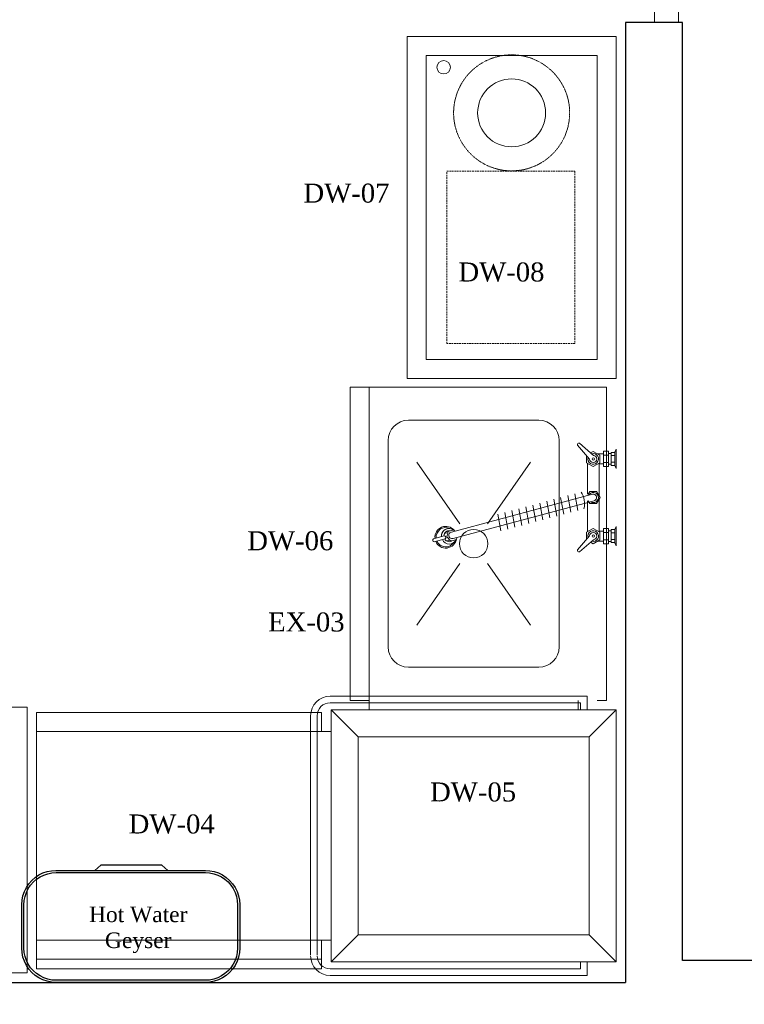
# Model space of a CAD drawing. Header units: millimetres. Extents: x 5678 to 25228, y 1791 to 30190.
# Tile 16 of 63: x 17690 to 19597, y 14771 to 17363. Entities that reach past the tile are written whole.
import ezdxf

# ---------------------------------------------------------------- set-up
doc = ezdxf.new("R2010")
doc.units = ezdxf.units.MM
doc.linetypes.add('DASHED', pattern=[0.75, 0.5, -0.25])
doc.linetypes.add('HIDDEN', pattern=[9.525, 6.35, -3.175])
for name, color, linetype, lineweight in [('A_WALL', 5, 'Continuous', 30), ('CKD Equipments', 252, 'Continuous', 0), ('EQUIPMENT', 5, 'Continuous', 18), ('HAKS New Layer', 170, 'Continuous', 18), ('L2', 7, 'Continuous', 0), ('PROPOSED FORECOURT - GROUND FLOOR$0$A-DOOR', 1, 'Continuous', 5)]:
    doc.layers.add(name, color=color, linetype=linetype, lineweight=lineweight)
for name, color, linetype in [('Edges', 7, 'Continuous'), ('Equipment Name', 7, 'Continuous'), ('Wall-New', 6, 'Continuous')]:
    doc.layers.add(name, color=color, linetype=linetype)
doc.styles.add('CKD_Dimension Text', font='BOOKOSI.TTF')
doc.styles.add('style12', font='BOOKOSI.TTF')

# ---------------------------------------------------------------- blocks, each defined once
blk = doc.blocks.new('A$C7DF46227')
at = {"layer": 'EQUIPMENT', "lineweight": -2}
for p, q in [((0.71, 4.44), (2.18, 5.71)), ((1.11, 4.04), (2.38, 5.51)), ((-1.68, 5.09), (-1.68, 3.05)), ((-1.68, 5.08), (-1.53, 4.76)), ((-1.53, 3.38), (-1.53, 4.76)), ((-1.15, 4.75), (-1.53, 4.75)), ((-1.15, 4.42), (-1.53, 4.42)), ((-1.15, 3.38), (-1.15, 4.75)), ((-0.89, 4.62), (-1.15, 4.62)), ((-0.89, 3.26), (-0.89, 4.89)), ((-0.89, 4.89), (-0.35, 4.89)), ((-0.35, 4.45), (-0.89, 4.45)), ((-0.35, 4.89), (-0.35, 3.26)), ((-0.35, 4.61), (0.3, 4.61)), ((0.74, 4.86), (0.04, 4.46)), ((0.04, 4.46), (0.04, 3.66)), ((0.64, 0.34), (15.48, 4.31)), ((1.01, 4.7), (0.74, 4.86)), ((1.43, 3.66), (1.43, 4.41)), ((15.08, 4.21), (15.14, 4.42)), ((15.14, 4.42), (15.72, 4.58)), ((15.72, 4.58), (16.15, 4.15)), ((15.84, 4.48), (16.18, 4.57)), ((16.15, 4.15), (15.99, 3.57)), ((16.33, 4.35), (17.48, 4.65)), ((16.41, 4.05), (17.55, 4.36)), ((-1.68, 3.05), (-1.53, 3.37)), ((-1.15, 3.71), (-1.53, 3.71)), ((-1.15, 3.38), (-1.53, 3.38)), ((-0.89, 3.51), (-1.15, 3.51)), ((-0.35, 3.67), (-0.89, 3.67)), ((-0.35, 3.26), (-0.89, 3.26)), ((-0.35, 3.53), (0.11, 3.53)), ((0.04, 3.66), (0.74, 3.26)), ((0.11, 3.63), (0.11, 0.19)), ((0.74, 3.26), (1.43, 3.66)), ((0.82, -0.34), (15.66, 3.64)), ((1.35, 0.35), (1.35, 3.62)), ((9.31, 1.38), (8.98, 3.13)), ((10.04, 1.57), (9.72, 3.33)), ((10.78, 1.77), (10.45, 3.52)), ((15.41, 3.42), (15.29, 3.54)), ((15.99, 3.57), (15.41, 3.42)), ((16.38, 3.78), (16.05, 3.69)), ((5.63, 0.39), (5.3, 2.14)), ((6.36, 0.59), (6.04, 2.34)), ((7.1, 0.79), (6.77, 2.54)), ((7.84, 0.98), (7.51, 2.74)), ((8.57, 1.18), (8.24, 2.93)), ((2.68, -0.4), (2.36, 1.35)), ((3.42, -0.2), (3.09, 1.55)), ((4.16, 0), (3.83, 1.75)), ((4.89, 0.19), (4.56, 1.95)), ((0.37, 0.63), (0, 0)), ((0, 0), (0.37, -0.63)), ((0.37, 0.63), (1.1, 0.63)), ((1.1, 0.63), (1.26, 0.35)), ((0.11, -3.63), (0.11, -0.19)), ((0.37, -0.63), (1.1, -0.63)), ((1.26, -0.35), (1.1, -0.63)), ((1.35, -0.35), (1.35, -3.62)), ((-1.68, -5.09), (-1.68, -3.05)), ((-1.68, -3.05), (-1.53, -3.37)), ((-1.53, -3.38), (-1.53, -4.76)), ((-1.15, -3.38), (-1.53, -3.38)), ((-1.15, -3.71), (-1.53, -3.71)), ((-1.15, -3.38), (-1.15, -4.75)), ((-0.89, -3.51), (-1.15, -3.51)), ((-0.89, -3.26), (-0.89, -4.89)), ((-0.35, -3.26), (-0.89, -3.26)), ((-0.35, -3.67), (-0.89, -3.67)), ((-0.35, -4.89), (-0.35, -3.26)), ((-0.35, -3.53), (0.11, -3.53)), ((0.04, -3.66), (0.74, -3.26)), ((0.04, -4.46), (0.04, -3.66)), ((0.74, -3.26), (1.43, -3.66)), ((1.11, -4.04), (2.38, -5.51)), ((1.43, -3.66), (1.43, -4.41)), ((-1.68, -5.08), (-1.53, -4.76)), ((-1.15, -4.42), (-1.53, -4.42)), ((-1.15, -4.75), (-1.53, -4.75)), ((-0.89, -4.62), (-1.15, -4.62)), ((-0.35, -4.45), (-0.89, -4.45)), ((-0.89, -4.89), (-0.35, -4.89)), ((-0.35, -4.61), (0.3, -4.61)), ((0.74, -4.86), (0.04, -4.46)), ((0.71, -4.44), (2.18, -5.71)), ((1.01, -4.7), (0.74, -4.86))]:
    blk.add_line(p, q, dxfattribs=at)
at = {"layer": 'EQUIPMENT', "lineweight": -2, "extrusion": (0, 0, -1)}
for centre, major_axis, ratio, start_param, end_param in [((2.26, 5.59), (0.101, -0.101), 1, 3.355981, 6.068797), ((16.25, 4.18), (0.923, -0.677), 1, 2.650354, 5.266747), ((16.25, 4.18), (0.923, -0.677), 1, 2.650354, 5.266747), ((16.25, 4.18), (-0.719, -0.719), 1, 1.33767, 3.528402), ((16.25, 4.18), (-0.719, -0.719), 1, 1.33767, 3.528402), ((16.25, 4.18), (-0.719, -0.719), 1, 1.33767, 3.528402), ((0.74, 4.06), (-0.399, -0.399), 1, 3.630875, 8.930262), ((0.73, 4.06), (-0.269, -0.269), 1, 3.986566, 8.579804), ((0.73, 4.06), (-0.0898, -0.0898), 1, 5.497787, 11.780972), ((15.89, 4.11), (0.558, -0.558), 1, 2.782498, 5.080835), ((15.89, 4.11), (0.558, -0.558), 1, 2.782498, 5.080835), ((16.25, 4.18), (-0.02, -1.14), 1, 4.580889, 7.16581), ((16.25, 4.18), (-0.02, -1.14), 1, 4.580889, 7.16581), ((16.25, 4.18), (-0.02, -1.14), 1, 4.580889, 7.16581), ((15.58, 3.98), (0.297, -0.185), 1, 3.864082, 7.065249), ((15.58, 3.98), (0.3, -0.178), 1, 3.884457, 7.085624), ((15.58, 3.98), (0.3, -0.178), 1, 3.884457, 7.085624), ((15.9, 4.13), (-0.371, -0.371), 1, 1.682109, 3.458448), ((15.9, 4.13), (-0.371, -0.371), 1, 1.682109, 3.458448), ((15.9, 4.13), (-0.371, -0.371), 1, 1.682109, 3.458448), ((16.25, 4.18), (0.719, -0.719), 1, 5.400363, 7.51011), ((16.25, 4.18), (0.719, -0.719), 1, 5.400363, 7.51011), ((16.25, 4.18), (0.719, -0.719), 1, 5.400363, 7.51011), ((16.41, 4.21), (0.113, -0.113), 1, 0.815022, 3.373768), ((16.41, 4.21), (0.113, -0.113), 1, 0.815022, 3.373768), ((16.41, 4.21), (0.113, -0.113), 1, 0.815022, 3.373768), ((17.47, 4.49), (0.113, -0.113), 1, 3.956614, 6.515361), ((17.47, 4.49), (0.113, -0.113), 1, 3.956614, 6.515361), ((17.47, 4.49), (0.113, -0.113), 1, 3.956614, 6.515361), ((15.91, 4.05), (-0.558, -0.558), 1, 3.820344, 6.118682), ((15.91, 4.05), (0.558, -0.558), 1, 0.908402, 1.406293), ((15.91, 4.05), (0.558, -0.558), 1, 0.908402, 1.406293), ((15.92, 4.03), (-0.371, -0.371), 1, 3.871935, 5.721365), ((15.92, 4.03), (-0.371, -0.371), 1, 4.439051, 5.721365), ((15.92, 4.03), (-0.371, -0.371), 1, 4.439051, 5.721365), ((15.91, 4.05), (-0.558, -0.558), 1, 3.820344, 5.620791), ((15.91, 4.05), (-0.558, -0.558), 1, 3.820344, 5.620791), ((15.92, 4.03), (-0.371, -0.371), 1, 3.871935, 4.439051), ((15.92, 4.03), (-0.371, -0.371), 1, 3.871935, 4.439051), ((3.91, 0.66), (-1.6, -1.6), 1, 0.20779, 1.018908), ((0.73, 0), (-0.474, -0.256), 1, 4.081822, 8.953559), ((0.73, 0), (-0.314, -0.155), 0.995971, -1.37533, 1.766263), ((0.74, -4.06), (0.399, -0.399), 1, 0.494516, 5.793903), ((0.73, -4.06), (0.269, -0.269), 1, 0.844974, 5.438212), ((0.73, -4.06), (-0.0898, -0.0898), 1, 5.497787, 11.780972), ((2.26, -5.59), (-0.101, -0.101), 1, 3.355981, 6.068797)]:
    blk.add_ellipse(centre, major_axis=major_axis, ratio=ratio, start_param=start_param, end_param=end_param, dxfattribs=at)
blk = doc.blocks.new('A$Cfd814348')
at = {"layer": 'EQUIPMENT', "color": 1, "ltscale": 50}
for p, q in [((313.2, 733, 0), (-316, 733, 0)), ((313.2, 715.8, 0), (-316, 715.8, 0)), ((-367.5, 681.5, 0), (-367.5, 5.3, 0)), ((-350.3, 681.5, 0), (-350.3, 22.5, 0)), ((350.3, 681.5, 0), (350.3, 22.5, 0)), ((367.5, 681.5, 0), (367.5, 5.3, 0)), ((-367.5, 5.3, 0), (-331.5, 5.3, 0)), ((-350.3, 22.5, 0), (-331.5, 22.5, 0)), ((350.3, 22.5, 0), (331.5, 22.5, 0)), ((367.5, 5.3, 0), (331.5, 5.3, 0))]:
    blk.add_line(p, q, dxfattribs=at)
at = {"layer": 'EQUIPMENT', "ltscale": 50}
for p, q in [((-260.5, 608), (-331.5, 679)), ((260.5, 608), (331.5, 679)), ((-260.5, 0), (-331.5, -71)), ((260.5, 0), (331.5, -71))]:
    blk.add_line(p, q, dxfattribs=at)
for points in [[(331.5, 679), (-331.5, 679), (-331.5, -71), (331.5, -71)], [(260.5, 608), (-260.5, 608), (-260.5, 0), (260.5, 0)]]:
    blk.add_lwpolyline(points, close=True, dxfattribs=at)
at = {"layer": 'EQUIPMENT', "color": 1, "ltscale": 50}
for centre, radius, start, end in [((-316, 681.5, 0), 51.5, 90, 180), ((316, 681.5, 0), 51.5, 0, 90), ((-316, 681.5, 0), 34.3, 90, 180), ((316, 681.5, 0), 34.3, 0, 90)]:
    blk.add_arc(centre, radius, start, end, dxfattribs=at)
blk = doc.blocks.new('*U26')
at = {"layer": 'PROPOSED FORECOURT - GROUND FLOOR$0$A-DOOR'}
for p, q in [((0.075, 0.05), (0.075, 1.3224)), ((0.1, 0.05), (0.1, 1.3219)), ((0.075, 0.05), (0.1, 0.05))]:
    blk.add_line(p, q, dxfattribs=at)
for points in [[(0, -0.05), (0.075, -0.05), (0.075, 0.05), (0, 0.05)], [(1.4224, -0.05), (1.3474, -0.05), (1.3474, 0.05), (1.4224, 0.05)]]:
    blk.add_lwpolyline(points, close=True, dxfattribs=at)
at = {"layer": 'PROPOSED FORECOURT - GROUND FLOOR$0$A-DOOR', "color": 253, "linetype": 'HIDDEN', "ltscale": 0.08}
blk.add_arc((0.075, 0.05), 1.2724, 0, 90, dxfattribs=at)
blk = doc.blocks.new('boilerplan')
at = {"layer": 'Edges'}
for p, q in [((245.5, 331.4), (255.3, 337.9)), ((255.3, 337.9), (265.9, 343.2)), ((258.2, 332.9), (268.1, 337.8)), ((265.9, 343.2), (277.1, 347)), ((268.1, 337.8), (278.6, 341.4)), ((277.1, 347), (288.7, 349.3)), ((278.6, 341.4), (289.4, 343.5)), ((288.7, 349.3), (300.3, 350)), ((289.4, 343.5), (300.5, 344.2)), ((300.3, 350), (693.6, 350)), ((300.5, 344.2), (693.4, 344.2)), ((693.4, 344.2), (704.4, 343.5)), ((693.6, 350), (705.1, 349.3)), ((704.4, 343.5), (715.2, 341.4)), ((705.1, 349.3), (716.7, 347)), ((715.2, 341.4), (725.7, 337.8)), ((716.7, 347), (727.9, 343.2)), ((725.7, 337.8), (735.6, 332.9)), ((727.9, 343.2), (738.5, 337.9)), ((738.5, 337.9), (748.3, 331.4)), ((222.3, 304.9), (228.8, 314.7)), ((227.3, 302), (233.4, 311.2)), ((228.8, 314.7), (236.6, 323.6)), ((233.4, 311.2), (240.7, 319.5)), ((236.6, 323.6), (245.5, 331.4)), ((240.7, 319.5), (249, 326.8)), ((249, 326.8), (258.2, 332.9)), ((735.6, 332.9), (744.8, 326.8)), ((744.8, 326.8), (753.1, 319.5)), ((748.3, 331.4), (757.2, 323.6)), ((753.1, 319.5), (760.4, 311.2)), ((757.2, 323.6), (765, 314.7)), ((760.4, 311.2), (766.6, 302)), ((765, 314.7), (771.6, 304.9)), ((213.3, 283.1), (217, 294.3)), ((217, 294.3), (222.3, 304.9)), ((218.8, 281.6), (222.4, 292.1)), ((222.4, 292.1), (227.3, 302)), ((766.6, 302), (771.4, 292.1)), ((771.4, 292.1), (775, 281.6)), ((771.6, 304.9), (776.8, 294.3)), ((776.8, 294.3), (780.6, 283.1)), ((210.2, 259.9), (210.9, 271.5)), ((210.2, 145), (210.2, 259.9)), ((210.9, 271.5), (213.3, 283.1)), ((216, 259.8), (216.7, 270.8)), ((216, 145.2), (216, 259.8)), ((216.7, 270.8), (218.8, 281.6)), ((775, 281.6), (777.1, 270.8)), ((777.1, 270.8), (777.9, 259.8)), ((777.9, 259.8), (777.9, 145.2)), ((780.6, 283.1), (782.9, 271.5)), ((782.9, 271.5), (783.6, 259.9)), ((783.6, 259.9), (783.6, 145)), ((210.9, 133.4), (210.2, 145)), ((213.3, 121.9), (210.9, 133.4)), ((216.7, 134.2), (216, 145.2)), ((218.8, 123.4), (216.7, 134.2)), ((777.1, 134.2), (775, 123.4)), ((777.9, 145.2), (777.1, 134.2)), ((782.9, 133.4), (780.6, 121.9)), ((783.6, 145), (782.9, 133.4)), ((217, 110.7), (213.3, 121.9)), ((222.3, 100.1), (217, 110.7)), ((222.4, 112.9), (218.8, 123.4)), ((227.3, 103), (222.4, 112.9)), ((771.4, 112.9), (766.6, 103)), ((775, 123.4), (771.4, 112.9)), ((776.8, 110.7), (771.6, 100.1)), ((780.6, 121.9), (776.8, 110.7)), ((228.8, 90.3), (222.3, 100.1)), ((233.4, 93.8), (227.3, 103)), ((236.6, 81.4), (228.8, 90.3)), ((240.7, 85.5), (233.4, 93.8)), ((245.5, 73.6), (236.6, 81.4)), ((249, 78.2), (240.7, 85.5)), ((258.2, 72), (249, 78.2)), ((744.8, 78.2), (735.6, 72)), ((753.1, 85.5), (744.8, 78.2)), ((757.2, 81.4), (748.3, 73.6)), ((760.4, 93.8), (753.1, 85.5)), ((765, 90.3), (757.2, 81.4)), ((766.6, 103), (760.4, 93.8)), ((771.6, 100.1), (765, 90.3)), ((255.3, 67), (245.5, 73.6)), ((265.9, 61.8), (255.3, 67)), ((268.1, 67.2), (258.2, 72)), ((277.1, 58), (265.9, 61.8)), ((278.6, 63.6), (268.1, 67.2)), ((288.7, 55.7), (277.1, 58)), ((289.4, 61.4), (278.6, 63.6)), ((300.3, 55), (288.7, 55.7)), ((300.5, 60.7), (289.4, 61.4)), ((399.3, 55), (300.3, 55)), ((693.4, 60.7), (300.5, 60.7)), ((399.3, 55), (414.9, 41.1)), ((591.2, 55), (399.3, 55)), ((591.2, 55), (575.6, 41.1)), ((693.6, 55), (591.2, 55)), ((704.4, 61.4), (693.4, 60.7)), ((705.1, 55.7), (693.6, 55)), ((715.2, 63.6), (704.4, 61.4)), ((716.7, 58), (705.1, 55.7)), ((725.7, 67.2), (715.2, 63.6)), ((727.9, 61.8), (716.7, 58)), ((735.6, 72), (725.7, 67.2)), ((738.5, 67), (727.9, 61.8)), ((748.3, 73.6), (738.5, 67)), ((414.9, 41.1), (575.6, 41.1))]:
    blk.add_line(p, q, dxfattribs=at)
blk = doc.blocks.new('G$C6845078B')
blk.add_blockref('boilerplan', (-210.2, -41.1))

msp = doc.modelspace()

# ---------------------------------------------------------------- linework, layer by layer
at = {"color": 1, "linetype": 'HIDDEN', "ltscale": 0.5, "const_width": 0.1, "elevation": 0, "flags": 128}
msp.add_lwpolyline([(18384.643, 14828.655), (19284.643, 14828.655), (19284.643, 15728.655), (18384.643, 15728.655)], close=True, dxfattribs=at)
for points in [[(18384.643, 15728.655), (19284.643, 14828.655)], [(19284.643, 15728.655), (18384.643, 14828.655)]]:
    msp.add_lwpolyline(points, dxfattribs=at)
at = {"layer": 'A_WALL', "ltscale": 2}
msp.add_line((11550.043, 14828.655, 0), (19284.643, 14828.655, 0), dxfattribs=at)
msp.add_lwpolyline([(22520.267, 14771.155), (22520.267, 14886.155), (19434.643, 14886.155)], dxfattribs=at)
at = {"layer": 'EQUIPMENT', "ltscale": 0.2}
for p, q in [((18609.643, 16396.211, 0), (18609.643, 15571.211, 0)), ((18609.643, 15571.211, 0), (18559.643, 15571.211, 0)), ((18484.643, 15489.73, 0), (18484.643, 15539.73, 0)), ((17734.643, 15489.73, 0), (18484.643, 15489.73, 0)), ((18484.643, 15489.73, 0), (18509.643, 15489.73, 0)), ((17734.643, 14939.73, 0), (18484.643, 14939.73, 0)), ((18484.643, 14939.73, 0), (18484.643, 14889.73, 0)), ((18484.643, 14939.73, 0), (18509.643, 14939.73, 0)), ((18484.643, 14889.73, 0), (17734.643, 14889.73, 0))]:
    msp.add_line(p, q, dxfattribs=at)
at = {"layer": 'EQUIPMENT', "color": 2, "ltscale": 0.2}
for p, q in [((18848.307, 16035.916, 0), (18735.425, 16198.101, 0)), ((18920.978, 16035.916, 0), (19033.861, 16198.101, 0)), ((18848.307, 15931.505, 0), (18735.425, 15769.32, 0)), ((18920.978, 15931.505, 0), (19033.861, 15769.32, 0))]:
    msp.add_line(p, q, dxfattribs=at)
at = {"layer": 'EQUIPMENT', "elevation": 0}
for points in [[(19259.643, 17318.675), (19259.643, 16418.675), (18709.643, 16418.675), (18709.643, 17318.675)], [(19209.643, 17268.675), (19209.643, 16468.675), (18759.643, 16468.675), (18759.643, 17268.675)], [(17209.643, 14853.655), (17709.643, 14853.655), (17709.643, 15553.655), (17209.643, 15553.655)]]:
    msp.add_lwpolyline(points, close=True, dxfattribs=at)
at = {"layer": 'EQUIPMENT', "linetype": 'HIDDEN', "ltscale": 0.7, "elevation": 0}
msp.add_lwpolyline([(19151.097, 16510.729), (18814.097, 16510.729), (18814.097, 16964.729), (19151.097, 16964.729)], close=True, dxfattribs=at)
at = {"layer": 'EQUIPMENT', "ltscale": 0.2, "elevation": 0}
for points in [[(18559.643, 15571.211), (18559.643, 16396.211), (19234.643, 16396.211), (19234.643, 15571.211), (19209.643, 15571.211)], [(19159.643, 15571.211), (19159.643, 15546.211), (18609.643, 15546.211), (18609.643, 16396.211), (19159.643, 16396.211)], [(18484.643, 15539.73), (17734.643, 15539.73), (17734.643, 14864.73), (18484.643, 14864.73), (18484.643, 14889.73)], [(18509.643, 15489.73), (18509.643, 14939.73)]]:
    msp.add_lwpolyline(points, dxfattribs=at)
msp.add_lwpolyline([(18659.643, 15711.993), (18659.643, 16255.428, -0.41421356), (18712.925, 16308.711), (19056.36, 16308.711, -0.41421356), (19109.643, 16255.428), (19109.643, 15711.993, -0.41421356), (19056.36, 15658.711), (18712.925, 15658.711, -0.41421356)], format="xyb", close=True, dxfattribs=at)
at = {"layer": 'EQUIPMENT', "linetype": 'DASHED', "lineweight": 0, "ltscale": 0.2}
msp.add_circle((18984.643, 17117.938, 0), 152.675, dxfattribs=at)
at = {"layer": 'EQUIPMENT'}
for centre, radius in [((18805.812, 17237.941, 0), 17.634), ((18984.643, 17117.938, 0), 89.445)]:
    msp.add_circle(centre, radius, dxfattribs=at)
at = {"layer": 'EQUIPMENT', "color": 2, "ltscale": 0.2}
msp.add_circle((18884.643, 15983.711, 0), 37.5, dxfattribs=at)
at = {"layer": 'Wall-New', "ltscale": 2}
msp.add_line((19284.643, 17356.149, 0), (19284.643, 14828.655, 0), dxfattribs=at)
at = {"layer": 'Wall-New', "ltscale": 2, "elevation": 0}
msp.add_lwpolyline([(19434.643, 14886.155), (19434.643, 17356.149), (19284.643, 17356.149)], dxfattribs=at)

# ---------------------------------------------------------------- block references
at = {"layer": 'CKD Equipments', "ltscale": 10, "rotation": 180}
msp.add_blockref('G$C6845078B', (18268.968, 15137.546, 0), dxfattribs=at)
at = {"layer": 'EQUIPMENT', "linetype": 'ByBlock', "xscale": 25, "yscale": 25, "zscale": 25, "rotation": 180}
msp.add_blockref('A$C7DF46227', (19217.604, 16105.309, 0), dxfattribs=at)
at = {"layer": 'EQUIPMENT', "ltscale": 50, "xscale": -1, "rotation": 89.99999999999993}
msp.add_blockref('A$Cfd814348', (19188.643, 15214.73, 0), dxfattribs=at)
at = {"layer": 'HAKS New Layer', "lineweight": 5, "xscale": -632.714908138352, "yscale": 632.714908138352, "zscale": 632.714908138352, "rotation": 89.99999999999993}
msp.add_blockref('*U26', (19392.462, 18256.149, 0), dxfattribs=at)

# ---------------------------------------------------------------- texts
at = {"layer": 'Equipment Name', "color": 0, "char_height": 50, "attachment_point": 1, "style": 'style12'}
for s, insert, width in [('\\pxql;DW-07', (18436.709, 16931.641), 625.67482), ('DW-08', (18844.567, 16724.025), 625.67482), ('\\pxql;DW-06', (18288.929, 16016.48), 431.66659), ('\\A1;\\pxqc;EX-03', (18039.502, 15802.649), 809.85271), ('DW-05', (18769.934, 15355.195), 605.29892), ('\\pxql;DW-04', (17976.798, 15270.892), 431.66659)]:
    msp.add_mtext(s, dxfattribs=dict(at, insert=insert, width=width))
at = {"layer": 'L2', "ltscale": 4, "insert": (17483.641, 15028.362), "char_height": 40.9, "width": 1036.57577, "attachment_point": 1, "style": 'CKD_Dimension Text'}
msp.add_mtext('\\pxqc;Hot Water \\PGeyser', dxfattribs=at)

doc.saveas('drawing.dxf')
